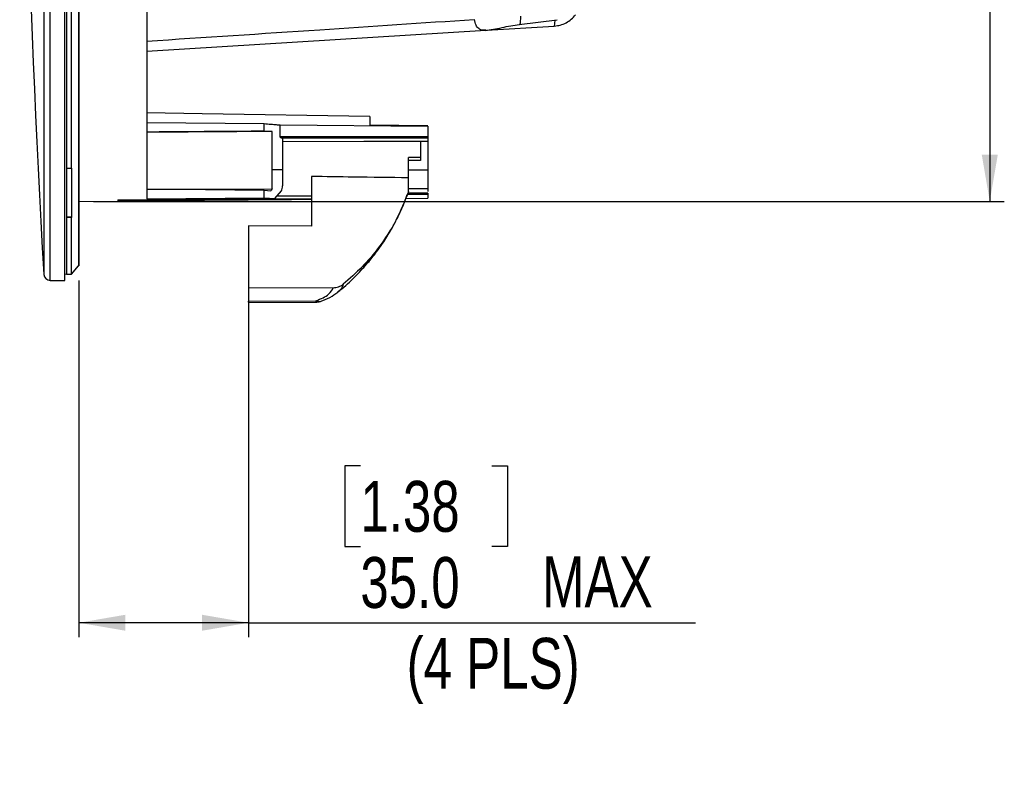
# Model space of a CAD drawing. Header units: millimetres. Extents: x 0 to 594, y 0 to 420.
# Tile 7 of 40: x 231 to 299, y 163 to 216. Entities that reach past the tile are written whole.
import ezdxf

# ---------------------------------------------------------------- set-up
doc = ezdxf.new("R2010")
doc.units = ezdxf.units.MM
doc.layers.add('SLD-0', color=7, linetype='Continuous')
doc.styles.add('SLDTEXTSTYLE0', font='TXT', dxfattribs={"width": 0.75})
doc.dimstyles.new('SLDDIMSTYLE4', dxfattribs={"dimtxt": 3.5, "dimasz": 3.2, "dimexe": 0, "dimexo": 0.0625, "dimgap": 0.875, "dimtad": 1, "dimdec": 1, "dimlfac": 3, "dimrnd": 1e-09, "dimzin": 4, "dimdsep": 46, "dimtxsty": 'SLDTEXTSTYLE0', "dimsah": 1, "dimcen": 0.09, "dimadec": 0, "dimazin": 1, "dimtfac": 1, "dimtdec": 1, "dimtofl": 0, "dimtmove": 0, "dimatfit": 3, "dimfxl": 1, "dimfrac": 2, "dimtolj": 1, "dimtzin": 12, "dimarcsym": 0})

# ---------------------------------------------------------------- blocks, each defined once
blk = doc.blocks.new('_D_4')
at = {"layer": 'SLD-0', "color": 7, "transparency": 16777216}
for p, q in [((236.285, 310.108), (298.926, 310.108)), ((297.926, 310.108), (297.926, 203.442)), ((286.103, 262.594), (286.103, 263.66)), ((286.103, 263.66), (291.659, 263.66)), ((291.659, 263.66), (291.659, 262.594)), ((286.103, 250.956), (286.103, 249.89)), ((291.659, 249.89), (291.659, 250.956)), ((286.103, 249.89), (291.659, 249.89)), ((236.285, 203.442), (298.926, 203.442))]:
    blk.add_line(p, q, dxfattribs=at)
for points in [[(297.926, 310.108), (297.376, 306.908), (298.476, 306.908)], [(297.926, 203.442), (298.476, 206.642), (297.376, 206.642)]]:
    blk.add_solid(points, dxfattribs=at)
at = {"layer": 'SLD-0', "color": 7, "transparency": 16777216, "char_height": 3.5, "attachment_point": 1, "rotation": 90, "style": 'SLDTEXTSTYLE0'}
for s, insert in [('320.0', (293.414, 253.595)), ('12.60', (287.147, 250.956)), ('%%c', (293.414, 248.317))]:
    blk.add_mtext(s, dxfattribs=dict(at, insert=insert))
blk = doc.blocks.new('_D_5')
at = {"layer": 'SLD-0', "color": 7, "transparency": 16777216}
for p, q in [((235.285, 198.006), (235.285, 173.468)), ((246.952, 196.527), (246.952, 173.468)), ((254.64, 185.266), (253.574, 185.266)), ((253.574, 185.266), (253.574, 179.709)), ((263.691, 185.266), (264.758, 185.266)), ((264.758, 185.266), (264.758, 179.709)), ((253.574, 179.709), (254.64, 179.709)), ((264.758, 179.709), (263.691, 179.709)), ((246.952, 174.468), (235.285, 174.468)), ((246.952, 174.468), (277.7, 174.468))]:
    blk.add_line(p, q, dxfattribs=at)
for points in [[(235.285, 174.468), (238.485, 173.918), (238.485, 175.018)], [(246.952, 174.468), (243.752, 175.018), (243.752, 173.918)]]:
    blk.add_solid(points, dxfattribs=at)
at = {"layer": 'SLD-0', "color": 7, "transparency": 16777216, "char_height": 3.5, "attachment_point": 1, "style": 'SLDTEXTSTYLE0'}
for s, insert in [('1.38', (254.64, 184.221)), ('35.0', (254.64, 178.985)), ('MAX', (267.137, 179.038)), ('(4 PLS)', (257.824, 173.428))]:
    blk.add_mtext(s, dxfattribs=dict(at, insert=insert))

msp = doc.modelspace()

# ---------------------------------------------------------------- linework, layer by layer
at = {"color": 7, "linetype": 'Continuous', "lineweight": 25}
for p, q in [((233.304, 198.008), (233.304, 315.05)), ((234.314, 198.008), (234.314, 315.05)), ((235.255, 256.775), (235.255, 199.006)), ((235.285, 256.775), (235.285, 199.006)), ((239.952, 252.924), (239.952, 203.622)), ((232.872, 249.245), (232.872, 198.417)), ((234.424, 228.555), (234.424, 205.722)), ((234.785, 205.722), (234.785, 228.555)), ((263.309, 215.207), (267.981, 215.496)), ((265.571, 215.593), (268.173, 215.932)), ((239.952, 213.762), (263.262, 215.204)), ((239.989, 210.502), (239.953, 210.503)), ((255.285, 209.273), (255.285, 208.641)), ((239.952, 208.86), (248.022, 208.788)), ((248.022, 208.289), (248.022, 208.788)), ((249.119, 208.699), (259.285, 208.616)), ((249.119, 207.904), (249.119, 208.699)), ((259.285, 208.646), (255.285, 208.682)), ((259.285, 208.616), (259.285, 207.904)), ((248.022, 208.289), (248.568, 208.251)), ((248.568, 205.608), (248.568, 208.251)), ((249.119, 207.904), (259.285, 207.904)), ((259.285, 207.904), (259.285, 207.791)), ((259.285, 207.791), (249.219, 207.791)), ((249.285, 207.77), (249.285, 205.608)), ((258.785, 207.608), (258.785, 206.453)), ((259.285, 207.791), (259.285, 207.584)), ((259.285, 207.584), (259.285, 205.608)), ((258.785, 206.453), (257.952, 206.453)), ((257.952, 205.061), (257.952, 206.453)), ((258.785, 206.242), (257.952, 206.242)), ((258.785, 206.453), (258.785, 206.242)), ((234.424, 205.728), (234.424, 202.347)), ((234.424, 205.722), (234.785, 205.722)), ((234.791, 205.728), (234.785, 205.722)), ((234.791, 202.347), (234.791, 205.728)), ((248.568, 204.293), (248.568, 205.608)), ((249.285, 205.608), (248.568, 205.608)), ((249.285, 205.608), (249.285, 204.516)), ((257.952, 205.608), (259.285, 205.608)), ((259.285, 205.608), (259.285, 204.321)), ((249.285, 204.516), (249.285, 204.503)), ((251.285, 205.15), (251.285, 201.74)), ((257.952, 204.128), (257.952, 205.061)), ((248.022, 204.193), (239.952, 204.272)), ((248.022, 203.689), (248.022, 204.193)), ((248.486, 204.153), (248.022, 204.193)), ((248.752, 203.64), (249.22, 204.154)), ((259.285, 203.903), (257.854, 203.903)), ((257.896, 204), (259.285, 204)), ((259.285, 204.006), (257.899, 204.006)), ((257.952, 204.318), (259.285, 204.321)), ((259.285, 204.006), (259.285, 204)), ((259.285, 204), (259.285, 203.903)), ((259.285, 203.903), (259.285, 203.661)), ((235.285, 203.442), (237.952, 203.465)), ((237.952, 203.543), (237.952, 203.465)), ((239.952, 203.622), (248.022, 203.689)), ((246.285, 203.608), (251.285, 203.608)), ((248.022, 203.689), (248.752, 203.64)), ((251.285, 203.796), (248.893, 203.796)), ((257.762, 203.647), (259.285, 203.661)), ((234.791, 202.347), (234.424, 202.347)), ((234.424, 202.347), (234.424, 202.341)), ((234.785, 202.341), (234.424, 202.341)), ((234.424, 202.341), (234.424, 198.441)), ((234.785, 202.341), (234.791, 202.347)), ((234.785, 198.441), (234.785, 202.341)), ((246.952, 201.756), (246.952, 197.527)), ((251.285, 201.74), (246.952, 201.756)), ((234.424, 198.441), (234.785, 198.441)), ((234.785, 198.441), (235.255, 199.006)), ((235.255, 199.006), (235.285, 199.006)), ((233.304, 198.008), (234.314, 198.008)), ((246.952, 197.527), (252.779, 197.505)), ((246.952, 197.527), (246.952, 196.59)), ((253.094, 197.21), (253.065, 197.181)), ((246.952, 196.59), (251.575, 196.607)), ((246.952, 196.496), (251.578, 196.513))]:
    msp.add_line(p, q, dxfattribs=at)
at = {"color": 7, "linetype": 'Continuous', "lineweight": 25, "flags": 128}
for points in [[(265.571, 215.593), (265.592, 215.6), (265.621, 215.644), (265.645, 215.726), (265.663, 215.845), (265.673, 216), (265.677, 216.185)], [(255.285, 209.273), (243.763, 209.466), (239.952, 209.53)], [(249.285, 207.554), (254.885, 207.571), (259.285, 207.584)], [(239.952, 204.288), (244.777, 204.291), (248.568, 204.293)], [(237.952, 203.543), (244, 203.597), (248.752, 203.64)], [(237.952, 203.473), (249.899, 203.578), (251.285, 203.59)], [(234.314, 198.454), (234.33, 198.45), (234.424, 198.441)]]:
    msp.add_lwpolyline(points, dxfattribs=at)
at = {"color": 7, "linetype": 'Continuous', "lineweight": 25}
for centre, radius, start, end in [((1258.989, 256.775), 1027.775, 180, 183.255054), ((233.304, 198.441), 0.433, 183.25505, 270), ((252.193, 196.584), 0.618, 177.90569, 186.6031), ((251.781, 196.94), 0.392, 238.2824, 285.27625), ((251.575, 197.513), 1, 270.21131, 288.2857)]:
    msp.add_arc(centre, radius, start, end, dxfattribs=at)
for points, knots in [([(267.98, 215.495), (268.119, 215.512), (268.401, 215.547), (268.798, 215.712), (269.158, 215.949), (269.346, 216.163), (269.438, 216.268)], [0, 0, 0, 0, 0.246999, 0.499762, 0.75265, 1, 1, 1, 1]), ([(239.952, 214.461), (243.916, 214.72), (251.425, 215.211), (258.933, 215.715), (262.476, 215.952)], [0, 0, 0, 0, 0.52799, 1, 1, 1, 1]), ([(263.262, 215.211), (263.185, 215.205), (262.982, 215.19), (262.769, 215.302), (262.584, 215.54), (262.512, 215.814), (262.476, 215.952)], [0, 0, 0, 0, 0.165427, 0.43704, 0.717337, 1, 1, 1, 1]), ([(263.248, 215.198), (263.419, 215.218), (263.743, 215.255), (264.342, 215.388), (264.961, 215.511), (265.375, 215.566), (265.571, 215.593)], [0, 0, 0, 0, 0.298707, 0.561873, 0.792339, 1, 1, 1, 1]), ([(267.98, 215.509), (267.987, 215.514), (268.002, 215.526), (268.018, 215.67), (268.029, 215.851), (268.033, 215.906)], [0, 0, 0, 0, 0.351515, 0.803347, 1, 1, 1, 1]), ([(248.022, 208.788), (248.181, 208.774), (248.488, 208.747), (248.884, 208.716), (249.04, 208.705), (249.119, 208.699)], [0, 0, 0, 0, 0.3472, 0.669611, 1, 1, 1, 1]), ([(239.952, 208.228), (241.458, 208.24), (244.149, 208.26), (246.839, 208.28), (248.022, 208.289)], [0, 0, 0, 0, 0.56, 1, 1, 1, 1]), ([(248.568, 208.251), (246.96, 208.239), (244.088, 208.217), (241.216, 208.195), (239.952, 208.185)], [0, 0, 0, 0, 0.56, 1, 1, 1, 1]), ([(249.219, 207.791), (249.209, 207.796), (249.189, 207.804), (249.162, 207.828), (249.143, 207.849), (249.13, 207.868), (249.123, 207.884), (249.119, 207.896), (249.119, 207.901), (249.119, 207.904)], [0, 0, 0, 0, 0.247081, 0.498981, 0.628784, 0.748847, 0.879095, 0.939486, 1, 1, 1, 1]), ([(249.285, 207.77), (249.273, 207.774), (249.251, 207.781), (249.228, 207.788), (249.219, 207.791)], [0, 0, 0, 0, 0.56, 1, 1, 1, 1]), ([(249.22, 204.154), (249.239, 204.215), (249.278, 204.335), (249.283, 204.456), (249.285, 204.516)], [0, 0, 0, 0, 0.499591, 1, 1, 1, 1]), ([(257.952, 205.061), (256.692, 205.078), (254.47, 205.106), (252.248, 205.137), (251.285, 205.15)], [0, 0, 0, 0, 0.56682, 1, 1, 1, 1]), ([(248.568, 204.293), (248.553, 204.267), (248.526, 204.22), (248.499, 204.173), (248.486, 204.153)], [0, 0, 0, 0, 0.56, 1, 1, 1, 1]), ([(253.092, 197.213), (253.186, 197.285), (253.648, 197.639), (254.338, 198.316), (255.125, 199.166), (255.711, 199.902), (256.14, 200.501), (256.499, 201.049), (256.863, 201.66), (257.274, 202.452), (257.626, 203.219), (257.794, 203.733), (257.85, 203.903)], [0, 0, 0, 0, 0.041852, 0.203904, 0.341154, 0.45323, 0.539842, 0.605995, 0.689766, 0.798883, 0.933415, 1, 1, 1, 1]), ([(257.952, 204.128), (257.686, 203.453), (257.153, 202.103), (256.026, 200.381), (254.794, 198.914), (253.902, 198.131), (253.456, 197.74)], [0, 0, 0, 0, 0.279967, 0.55992, 0.779963, 1, 1, 1, 1]), ([(259.285, 204.321), (259.285, 204.276), (259.285, 204.198), (259.285, 204.145), (259.285, 204.123)], [0, 0, 0, 0, 0.582061, 1, 1, 1, 1]), ([(252.779, 197.505), (252.904, 197.516), (253.154, 197.537), (253.355, 197.672), (253.456, 197.74)], [0, 0, 0, 0, 0.500068, 1, 1, 1, 1]), ([(253.456, 197.74), (253.423, 197.634), (253.364, 197.447), (253.176, 197.282), (253.094, 197.21)], [0, 0, 0, 0, 0.563149, 1, 1, 1, 1]), ([(251.575, 196.607), (251.75, 196.673), (252.098, 196.805), (252.562, 197.105), (252.696, 197.354), (252.779, 197.505)], [0, 0, 0, 0, 0.281567, 0.561013, 1, 1, 1, 1]), ([(251.884, 196.562), (252.116, 196.649), (252.585, 196.824), (252.916, 197.066), (253.082, 197.187)], [0, 0, 0, 0, 0.495794, 1, 1, 1, 1]), ([(246.952, 196.51), (246.952, 196.506), (246.952, 196.489), (246.952, 196.547), (246.952, 196.59)], [0, 0, 0, 0, 0.244077, 1, 1, 1, 1])]:
    msp.add_open_spline(points, degree=3, knots=knots, dxfattribs=at)

# ---------------------------------------------------------------- dimensions: what is measured, and where the dimension line sits
at = {"layer": 'SLD-0', "color": 7}
dim = msp.add_linear_dim(base=(297.926, 203.442), p1=(235.285, 310.108), p2=(235.285, 203.442), angle=90, text='%%c<>', dimstyle='SLDDIMSTYLE4', dxfattribs=at)
dim.commit()
dim.dimension.update_dxf_attribs({"geometry": '_D_4', "text_midpoint": (297.926, 256.775), "dimtype": 160})
dim = msp.add_linear_dim(base=(235.285, 168.917), p1=(246.952, 197.527), p2=(235.285, 199.006), text='<> MAX', dimstyle='SLDDIMSTYLE4', dxfattribs=at)
dim.commit()
dim.dimension.update_dxf_attribs({"geometry": '_D_5', "text_midpoint": (265.104, 168.917), "dimtype": 160})

doc.saveas('drawing.dxf')
